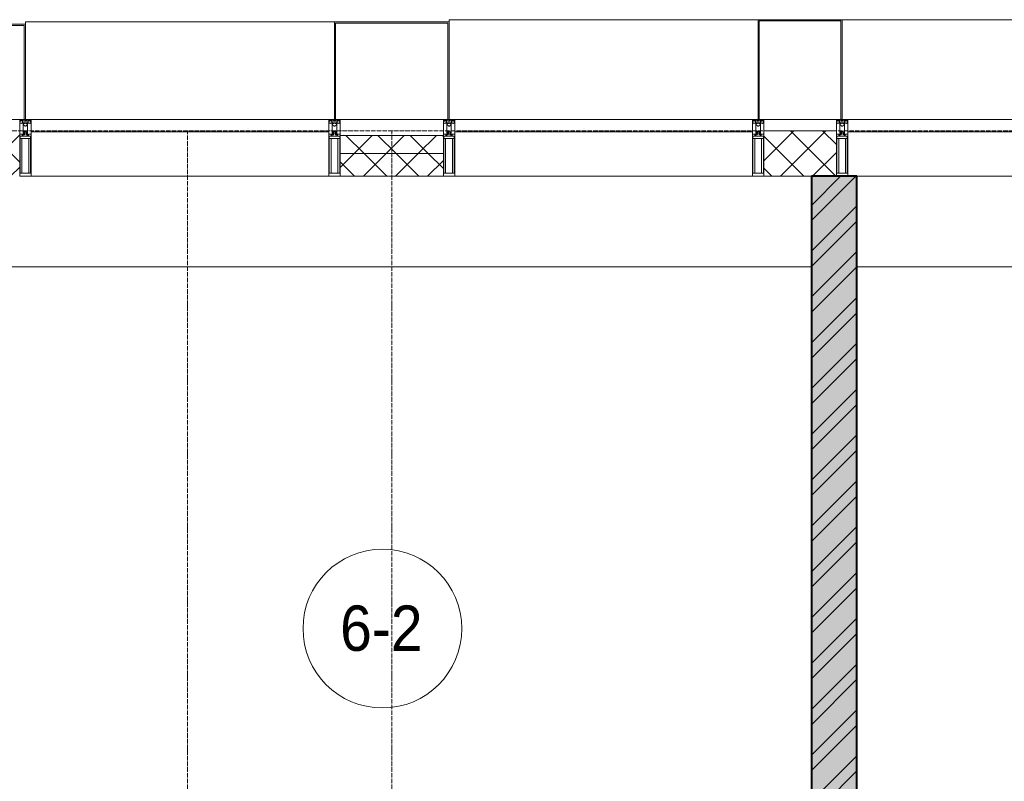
# Model space of a CAD drawing. Header units: millimetres. Extents: x 5617 to 101514, y 7718 to 215953.
# Tile 50 of 61: x 46658 to 50998, y 30232 to 33590. Entities that reach past the tile are written whole.
import ezdxf

# ---------------------------------------------------------------- set-up
doc = ezdxf.new("R2010")
doc.units = ezdxf.units.MM
doc.linetypes.add('ADSK_Линия сетки', pattern=[25, 20, -2.5, 0, -2.5])
doc.linetypes.add('Линия сетки', pattern=[25, 20, -2.5, 0, -2.5])
for name, color, linetype, lineweight in [('Импосты витража', 7, 'Continuous', 18), ('Колонны', 7, 'Continuous', 18), ('Марки помещений', 7, 'Continuous', 20), ('Оси', 7, 'Continuous', 9), ('Панели витража', 7, 'Continuous', 18), ('Перекрытия', 7, 'Continuous', 18), ('Стены разрез', 7, 'Continuous', 40), ('Стены штриховка', 7, 'Continuous', 40), ('Элементы узлов', 7, 'Continuous', 18)]:
    doc.layers.add(name, color=color, linetype=linetype, lineweight=lineweight)
doc.styles.add('Arial_3', font='arial.ttf', dxfattribs={"width": 0.9, "height": 200})
pattern_1 = [(45, (0, 0), (-70.71068, 70.71068), []), (135, (0, 0), (-70.71068, -70.71068), [])]

# ---------------------------------------------------------------- blocks, each defined once
blk = doc.blocks.new('135_SLK_K4_AR_rvt-1-МКСС_К4_L20_68_100_')
at = {"layer": 'Стены разрез', "lineweight": 9, "true_color": 0xaaaaaa}
h = blk.add_hatch(dxfattribs=at)
h.set_pattern_fill('FP_1', color=253, style=0, pattern_type=2)
h.set_pattern_definition([(50, (0, 0), (218.62117, -19.1268), [22.86, -251.46]), (355, (0, 0), (-42.29187, 229.2684), [18.288, -201.168]), (100.451, (18.22, -1.6), (176.33107, 210.13963), [19.428, -213.708]), (46.184, (0, 60.96), (325.29495, -50.45164), [34.29, -377.19]), (96.636, (27.1, 56.76), (284.883, 296.91266), [29.142, -320.562]), (351.184, (0, 60.96), (284.8858, 296.9107), [27.432, -301.752]), (21, (30.48, 45.72), (181.93753, -122.71832), [22.86, -251.46]), (326, (30.48, 45.72), (74.16223, 221.0262), [18.288, -201.168]), (71.451, (45.64, 35.5), (256.10035, 98.30526), [19.428, -213.708]), (37.5, (0, 0), (3.70639, 101.465895), [3.353, -195.377, 3.353, -200.863, -201.93]), (37.5, (0, 0), (3.70639, 101.465895), [-402.946, 3.353, -198.577]), (7.5, (0, 0), (80.18358, 120.21653), [3.353, -113.081, 3.353, -190.805, -76.962]), (7.5, (0, 0), (80.18358, 120.21653), [-310.591, 3.353, -73.609]), (327.5, (-67.97, 0), (162.708646, -6.87497), [3.353, -72.847, 3.353, -234.391, -315.468]), (327.5, (-67.97, 0), (162.708646, -6.87497), [-313.944, 3.353, -312.115]), (317.5, (-98.45, 0), (177.75468, 30.51183), [3.353, -95.707, 3.353, -154.534, -224.028]), (317.5, (-98.45, 0), (177.75468, 30.51183), [-256.946, 3.353, -220.675])])
h.paths.add_polyline_path([(127800, 26350), (128000, 26350), (128000, 32900), (127800, 32900), (127800, 26544.4)])
h = blk.add_hatch(dxfattribs=at)
h.set_pattern_fill('FP_2', color=253, style=0, pattern_type=2)
h.set_pattern_definition([(45, (0, 0), (-101.02788, 101.02788), []), (45, (67.35, 0), (-101.02788, 101.02788), [])])
h.paths.add_polyline_path([(127800, 26350), (128000, 26350), (128000, 32900), (127800, 32900), (127800, 26544.4)])
at = {"layer": 'Перекрытия', "color": 253, "true_color": 0xaaaaaa}
for p, q in [((127800, 32500), (124200, 32500)), ((131150, 32500), (128000, 32500))]:
    blk.add_line(p, q, dxfattribs=at)
at = {"layer": 'Стены разрез', "color": 253, "true_color": 0xaaaaaa}
for p, q in [((128000, 32900), (127800, 32900)), ((127800, 32900), (127800, 26350)), ((128000, 26350), (128000, 32900))]:
    blk.add_line(p, q, dxfattribs=at)
blk = doc.blocks.new('System Panel - A_PAN_Glass-7513417-МКСС_К4_L20_68_100_')
at = {"layer": 'Панели витража', "color": 253, "lineweight": 5, "true_color": 0xaaaaaa}
for p, q in [((656.25, 0), (-656.25, 0)), ((-656.25, 0), (-656.25, -55)), ((656.25, -55), (656.25, 0)), ((-656.25, -55), (656.25, -55))]:
    blk.add_line(p, q, dxfattribs=at)
blk = doc.blocks.new('Rectangular Mullion - R_StandardFrame_50Wx250H-V58-МКСС_К4_L20_68_100_')
at = {"layer": 'Импосты витража', "color": 253, "lineweight": 5, "true_color": 0xaaaaaa}
blk.add_line((129272.5, 32900), (128000, 32900), dxfattribs=at)
blk = doc.blocks.new('Rectangular Mullion - R_StandardFrame_50Wx250H-5816490-МКСС_К4_L20_68_100_')
at = {"layer": 'Импосты витража', "color": 253, "lineweight": 5, "true_color": 0xaaaaaa}
blk.add_line((134740, 32900), (133427.5, 32900), dxfattribs=at)
blk = doc.blocks.new('Rectangular Mullion - 50Wx250H-2623690-МКСС_К4_L20_68_100_')
at = {"layer": 'Элементы узлов', "color": 253, "lineweight": 5, "true_color": 0xaaaaaa}
for p, q in [((-25, 65.2), (-25, 250)), ((-25, 250), (0, 250)), ((-23, 237.3), (0, 237.3)), ((-23, 237.3), (-23, 73.6)), ((-14.9, 84), (-14.9, 237.3)), ((25, 250), (0, 250)), ((23, 237.3), (0, 237.3)), ((14.9, 84), (14.9, 237.3)), ((23, 237.3), (23, 73.6)), ((25, 65.2), (25, 250)), ((-14, 65.2), (-25, 65.2)), ((0, 84), (-23, 84)), ((-0.5, 73.6), (-23, 73.6)), ((-14, 71.3), (-14, 65.2)), ((-10, 71.3), (-14, 71.3)), ((-10, 53), (-10, 71.3)), ((-8.7, 53), (-10, 53)), ((-10, 53), (-10, 17)), ((-8.7, 53), (-7, 54.7)), ((-7, 65.2), (-5.9, 67.3)), ((-7, 65.2), (-7, 54.7)), ((-4.1, 67.3), (-5.9, 67.3)), ((-4.1, 67.3), (-2.9, 65.1)), ((-2.9, 65.1), (-2.9, 54.6)), ((-1.3, 53), (-2.9, 54.6)), ((0, 53), (-1.3, 53)), ((0, 84), (23, 84)), ((0, 53), (1.3, 53)), ((0.5, 73.6), (23, 73.6)), ((1.3, 53), (2.9, 54.6)), ((4.1, 67.3), (2.9, 65.1)), ((2.9, 65.1), (2.9, 54.6)), ((4.1, 67.3), (5.9, 67.3)), ((7, 65.2), (5.9, 67.3)), ((7, 65.2), (7, 54.7)), ((8.7, 53), (7, 54.7)), ((8.7, 53), (10, 53)), ((10, 71.3), (14, 71.3)), ((10, 53), (10, 71.3)), ((10, 53), (10, 17)), ((14, 71.3), (14, 65.2)), ((14, 65.2), (25, 65.2)), ((-23.8, 14.6), (-25, 14.2)), ((-25, 0), (-25, 14.2)), ((-22.3, 17), (-23.8, 17)), ((-23.8, 17), (-23.8, 14.6)), ((-22.5, 10.6), (-23.8, 14.6)), ((-22.5, 10.6), (-23.7, 9.9)), ((-23.7, 1.3), (-23.7, 9.9)), ((-23.7, 1.3), (-11.8, 1.3)), ((-23.2, 10.2), (-22.5, 8)), ((-22.5, 8), (-22.5, 4.5)), ((-21.3, 4.5), (-22.5, 4.5)), ((-22.3, 17), (-22.3, 16)), ((-22.3, 16), (-21.3, 16)), ((-19, 17.6), (-21.3, 16)), ((-21.3, 4.5), (-21.3, 6.5)), ((-21.3, 6.5), (-14.2, 6.5)), ((-18.4, 16.6), (-19, 17.6)), ((-7.4, 16.6), (-18.4, 16.6)), ((-14.2, 6.5), (-14.2, 4.5)), ((-13.2, 4.5), (-14.2, 4.5)), ((-13.2, 4.5), (-12.2, 7.2)), ((-12.7, 7.6), (-11.3, 11.4)), ((-12.7, 7.6), (-11.8, 6.9)), ((-12.2, 9), (-12.2, 14.8)), ((-12.2, 14.8), (0, 14.8)), ((-11.8, 1.3), (-11.8, 6.9)), ((-10.5, 11.2), (-11.3, 11.4)), ((-10.5, 1.5), (-10.5, 11.2)), ((-4.8, 1.5), (-10.5, 1.5)), ((-10, 17), (-7.5, 17)), ((-8.5, 23), (-1.5, 30)), ((-8.5, 18.5), (-8.5, 23)), ((-7.5, 18.5), (-8.5, 18.5)), ((-7.5, 17), (-7.5, 18.5)), ((-7.4, 18), (-7.4, 16.6)), ((-2.6, 18), (-7.4, 18)), ((0, 8), (-4.8, 8)), ((-4.8, 1.5), (-4.8, 8)), ((-2.6, 18), (-2.6, 16.8)), ((-2.6, 16.8), (0, 16.8)), ((-1.5, 30), (0, 30)), ((1.5, 30), (0, 30)), ((2.6, 16.8), (0, 16.8)), ((0, 14.8), (0, 16.8)), ((0, 14.8), (0, 16.8)), ((12.2, 14.8), (0, 14.8)), ((0, 0), (0, 8)), ((0, 8), (4.8, 8)), ((0, 0), (0, 8)), ((8.5, 23), (1.5, 30)), ((2.6, 18), (2.6, 16.8)), ((2.6, 18), (7.4, 18)), ((4.8, 1.5), (4.8, 8)), ((4.8, 1.5), (10.5, 1.5)), ((7.4, 18), (7.4, 16.6)), ((7.4, 16.6), (18.4, 16.6)), ((7.5, 18.5), (8.5, 18.5)), ((7.5, 17), (7.5, 18.5)), ((10, 17), (7.5, 17)), ((8.5, 18.5), (8.5, 23)), ((10.5, 11.2), (11.3, 11.4)), ((10.5, 1.5), (10.5, 11.2)), ((12.7, 7.6), (11.3, 11.4)), ((12.7, 7.6), (11.8, 6.9)), ((11.8, 1.3), (11.8, 6.9)), ((23.7, 1.3), (11.8, 1.3)), ((12.2, 9), (12.2, 14.8)), ((13.2, 4.5), (12.2, 7.2)), ((13.2, 4.5), (14.2, 4.5)), ((21.3, 6.5), (14.2, 6.5)), ((14.2, 6.5), (14.2, 4.5)), ((18.4, 16.6), (19, 17.6)), ((19, 17.6), (21.3, 16)), ((22.3, 16), (21.3, 16)), ((21.3, 4.5), (21.3, 6.5)), ((21.3, 4.5), (22.5, 4.5)), ((22.3, 17), (22.3, 16)), ((22.3, 17), (23.8, 17)), ((22.5, 10.6), (23.8, 14.6)), ((22.5, 10.6), (23.7, 9.9)), ((23.2, 10.2), (22.5, 8)), ((22.5, 8), (22.5, 4.5)), ((23.7, 1.3), (23.7, 9.9)), ((23.8, 17), (23.8, 14.6)), ((23.8, 14.6), (25, 14.2)), ((25, 0), (25, 14.2)), ((-25, 0), (0, 0)), ((25, 0), (0, 0))]:
    blk.add_line(p, q, dxfattribs=at)
for centre, start, end in [((-0.5, 73.1), 360, 90), ((0.5, 73.1), 90, 180)]:
    blk.add_arc(centre, 0.5, start, end, dxfattribs=at)
blk = doc.blocks.new('Rectangular Mullion - R_StandardFrame_50Wx250H-V54-МКСС_К4_L20_68_100_')
at = {"layer": 'Импосты витража', "color": 253, "lineweight": 5, "true_color": 0xaaaaaa}
for p, q in [((-25, 0), (-25, 250)), ((-25, 250), (25, 250)), ((25, 250), (25, 0)), ((0, 0), (-25, 0)), ((25, 0), (5, 0))]:
    blk.add_line(p, q, dxfattribs=at)
blk = doc.blocks.new('Rectangular Mullion - R_StandardFrame_50Wx250H-7511672-МКСС_К4_L20_68_100_')
at = {"layer": 'Импосты витража', "color": 253, "lineweight": 5, "true_color": 0xaaaaaa}
for p, q in [((-25, 0), (-25, 250)), ((-25, 250), (25, 250)), ((25, 250), (25, 0)), ((-5, 0), (-25, 0)), ((25, 0), (0, 0))]:
    blk.add_line(p, q, dxfattribs=at)
blk = doc.blocks.new('A_SLK_PAN_Type1 - Прямой тип панели-6538340-МКСС_К4_L20_68_100_')
at = {"layer": 'Колонны', "lineweight": 5}
for p, q in [((-247.5, 0), (-252.5, 0)), ((-252.5, 0), (-252.5, -430)), ((-247.5, -425), (-247.5, 0)), ((227.5, 0), (-227.5, 0)), ((247.5, 0), (247.5, -425)), ((252.5, 0), (247.5, 0)), ((252.5, -430), (252.5, 0)), ((-252.5, -430), (252.5, -430)), ((247.5, -425), (-247.5, -425))]:
    blk.add_line(p, q, dxfattribs=at)
blk = doc.blocks.new('A_SLK_PAN_Type1 - Прямой тип панели-6538341-МКСС_К4_L20_68_100_')
at = {"layer": 'Колонны', "lineweight": 5}
for p, q in [((-180, 0), (-185, 0)), ((-185, 0), (-185, -440)), ((-180, -435), (-180, 0)), ((160, 0), (-160, 0)), ((180, 0), (180, -435)), ((185, 0), (180, 0)), ((185, -440), (185, 0)), ((-185, -440), (185, -440)), ((180, -435), (-180, -435))]:
    blk.add_line(p, q, dxfattribs=at)
blk = doc.blocks.new('A_SLK_PAN_Type1 - Прямой тип панели-6538343-МКСС_К4_L20_68_100_')
at = {"layer": 'Колонны', "lineweight": 5}
for p, q in [((-180, 0), (-185, 0)), ((-185, 0), (-185, -420)), ((-180, -415), (-180, 0)), ((160, 0), (-160, 0)), ((180, 0), (180, -415)), ((185, 0), (180, 0)), ((185, -420), (185, 0)), ((-185, -420), (185, -420)), ((180, -415), (-180, -415))]:
    blk.add_line(p, q, dxfattribs=at)
blk = doc.blocks.new('A_OGR_PAN_Отлив - A_OGR_PAN_Отлив-6265599-МКСС_К4_L20_68_100_')
at = {"layer": 'Колонны', "color": 253, "lineweight": 5, "true_color": 0xaaaaaa}
blk.add_line((681.25, 440), (-681.25, 440), dxfattribs=at)
blk = doc.blocks.new('A_OGR_PAN_Отлив - A_OGR_PAN_Отлив-V62-МКСС_К4_L20_68_100_')
at = {"layer": 'Колонны', "color": 253, "lineweight": 5, "true_color": 0xaaaaaa}
for p in [(681.25, 440), (-681.25, 430)]:
    blk.add_line(p, (-681.25, 440), dxfattribs=at)
blk = doc.blocks.new('A_OGR_PAN_Отлив - A_OGR_PAN_Отлив-V63-МКСС_К4_L20_68_100_')
at = {"layer": 'Колонны', "color": 253, "lineweight": 5, "true_color": 0xaaaaaa}
for p in [(681.25, 430), (-681.25, 420)]:
    blk.add_line(p, (-681.25, 430), dxfattribs=at)
blk = doc.blocks.new('135_SLK_K4_AR_FCD_rvt-1-МКСС_К4_L20_68_100_')
at = {"layer": 'Стены разрез', "lineweight": 5, "true_color": 0xaaaaaa}
h = blk.add_hatch(dxfattribs=at)
h.set_pattern_fill('FP_4', color=253, style=0, pattern_type=2)
h.set_pattern_definition(pattern_1)
h.paths.add_polyline_path([(124310, 32900), (124310, 33100), (123990, 33100), (123990, 32900)])
h = blk.add_hatch(dxfattribs=at)
h.set_pattern_fill('FP_4', color=253, style=0, pattern_type=2)
h.set_pattern_definition(pattern_1)
h.paths.add_polyline_path([(126177.5, 33000), (126177.5, 33080), (125722.5, 33080), (125722.5, 33000)])
h = blk.add_hatch(dxfattribs=at)
h.set_pattern_fill('FP_4', color=253, style=0, pattern_type=2)
h.set_pattern_definition(pattern_1)
h.paths.add_polyline_path([(127910, 32900), (127910, 33100), (127590, 33100), (127590, 32900)])
h = blk.add_hatch(dxfattribs=at)
h.set_pattern_fill('FP_4', color=253, style=0, pattern_type=2)
h.set_pattern_definition(pattern_1)
h.paths.add_polyline_path([(126177.5, 32900), (126177.5, 33000), (125722.5, 33000), (125722.5, 32900)])
at = {"layer": 'Стены разрез', "color": 253, "lineweight": 9, "true_color": 0xaaaaaa}
for p, q in [((126177.5, 33080), (125722.5, 33080)), ((125722.5, 33080), (125722.5, 32900)), ((126177.5, 32900), (126177.5, 33080)), ((127910, 33100), (127590, 33100)), ((127590, 33100), (127590, 32900)), ((127910, 32900), (127910, 33100)), ((125722.5, 32900), (126177.5, 32900)), ((127590, 32900), (127910, 32900))]:
    blk.add_line(p, q, dxfattribs=at)
at = {"layer": 'Стены штриховка', "color": 253, "lineweight": 9, "true_color": 0xaaaaaa}
blk.add_line((126177.5, 33000), (125722.5, 33000), dxfattribs=at)
at = {"layer": 'Импосты витража', "color": 253, "lineweight": 5, "true_color": 0xaaaaaa, "extrusion": (0, 0, -1), "rotation": 180}
for name, p in [('Rectangular Mullion - 50Wx250H-2623690-МКСС_К4_L20_68_100_', (-124335, 33150)), ('Rectangular Mullion - R_StandardFrame_50Wx250H-7511672-МКСС_К4_L20_68_100_', (-124335, 33150)), ('Rectangular Mullion - 50Wx250H-2623690-МКСС_К4_L20_68_100_', (-125697.5, 33150)), ('Rectangular Mullion - R_StandardFrame_50Wx250H-V54-МКСС_К4_L20_68_100_', (-125697.5, 33150)), ('Rectangular Mullion - 50Wx250H-2623690-МКСС_К4_L20_68_100_', (-126202.5, 33150)), ('Rectangular Mullion - R_StandardFrame_50Wx250H-7511672-МКСС_К4_L20_68_100_', (-126202.5, 33150)), ('Rectangular Mullion - 50Wx250H-2623690-МКСС_К4_L20_68_100_', (-127565, 33150)), ('Rectangular Mullion - R_StandardFrame_50Wx250H-V54-МКСС_К4_L20_68_100_', (-127565, 33150)), ('Rectangular Mullion - 50Wx250H-2623690-МКСС_К4_L20_68_100_', (-127935, 33150)), ('Rectangular Mullion - R_StandardFrame_50Wx250H-7511672-МКСС_К4_L20_68_100_', (-127935, 33150))]:
    blk.add_blockref(name, p, dxfattribs=at)
at = {"layer": 'Импосты витража', "color": 253, "lineweight": 5, "true_color": 0xaaaaaa}
for name, p in [('Rectangular Mullion - R_StandardFrame_50Wx250H-5816490-МКСС_К4_L20_68_100_', (-9067.5, 0)), ('Rectangular Mullion - R_StandardFrame_50Wx250H-5816490-МКСС_К4_L20_68_100_', (-7200, 0)), ('Rectangular Mullion - R_StandardFrame_50Wx250H-V58-МКСС_К4_L20_68_100_', (0, 0))]:
    blk.add_blockref(name, p, dxfattribs=at)
at = {"layer": 'Колонны', "color": 253, "lineweight": 5, "true_color": 0xaaaaaa, "rotation": 180}
for name, p in [('A_SLK_PAN_Type1 - Прямой тип панели-6538343-МКСС_К4_L20_68_100_', (124150, 33150)), ('A_SLK_PAN_Type1 - Прямой тип панели-6538340-МКСС_К4_L20_68_100_', (125950, 33150)), ('A_SLK_PAN_Type1 - Прямой тип панели-6538341-МКСС_К4_L20_68_100_', (127750, 33150))]:
    blk.add_blockref(name, p, dxfattribs=at)
at = {"layer": 'Колонны', "color": 253, "lineweight": 5, "true_color": 0xaaaaaa}
for name, p in [('A_OGR_PAN_Отлив - A_OGR_PAN_Отлив-V63-МКСС_К4_L20_68_100_', (125016.3, 33150)), ('A_OGR_PAN_Отлив - A_OGR_PAN_Отлив-V62-МКСС_К4_L20_68_100_', (126883.8, 33150)), ('A_OGR_PAN_Отлив - A_OGR_PAN_Отлив-6265599-МКСС_К4_L20_68_100_', (128616.3, 33150))]:
    blk.add_blockref(name, p, dxfattribs=at)
at = {"layer": 'Панели витража', "color": 253, "lineweight": 5, "true_color": 0xaaaaaa}
for p in [(125016.3, 33150), (126883.8, 33150), (128616.3, 33150)]:
    blk.add_blockref('System Panel - A_PAN_Glass-7513417-МКСС_К4_L20_68_100_', p, dxfattribs=at)
blk = doc.blocks.new('050_Марка_Помещение - Номер-620969-МКСС_К4_L20_68_100_')
at = {"layer": 'Марки помещений'}
blk.add_circle((0, 0), 3.5, dxfattribs=at)

msp = doc.modelspace()

# ---------------------------------------------------------------- linework, layer by layer
at = {"layer": 'Оси', "linetype": 'ADSK_Линия сетки'}
msp.add_line((59245.9, 33100), (24389.5, 33100), dxfattribs=at)
at = {"layer": 'Оси', "linetype": 'Линия сетки'}
for p, q in [((47398.2, 12025.7), (47398.2, 33100)), ((48298.2, 12025.7), (48298.2, 33100))]:
    msp.add_line(p, q, dxfattribs=at)

# ---------------------------------------------------------------- block references
at = {"lineweight": 5}
for name in ['135_SLK_K4_AR_FCD_rvt-1-МКСС_К4_L20_68_100_', '135_SLK_K4_AR_rvt-1-МКСС_К4_L20_68_100_']:
    msp.add_blockref(name, (-77651.8, 0), dxfattribs=at)
at = {"layer": 'Марки помещений', "xscale": 99.99999999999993, "yscale": 99.99999999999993, "zscale": 99.99999999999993}
msp.add_blockref('050_Марка_Помещение - Номер-620969-МКСС_К4_L20_68_100_', (48257.1, 30905.3), dxfattribs=at)

# ---------------------------------------------------------------- texts
at = {"layer": 'Марки помещений', "lineweight": 9, "insert": (48070.6, 31007), "char_height": 200, "width": 447.342, "attachment_point": 1, "style": 'Arial_3'}
msp.add_mtext('6-2', dxfattribs=at)

doc.saveas('drawing.dxf')
